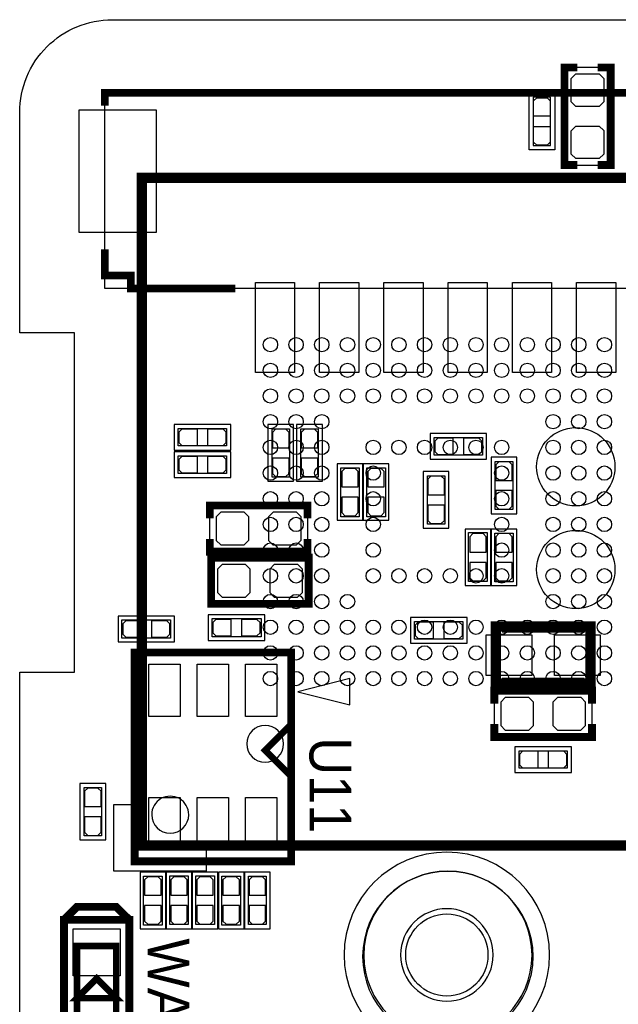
# Model space of a CAD drawing. Extents: x -6.1 to 57.8, y -3.4 to 52.8.
# Tile 6 of 11: x -3.6 to 8.1, y 33.6 to 52.8. Entities that reach past the tile are written whole.
import ezdxf

# ---------------------------------------------------------------- set-up
doc = ezdxf.new("R2010")
doc.units = 0
for name, color, linetype in [('BG_OUTLINE', 254, 'CONTINUOUS'), ('PG_ASSEMBLY_BOTTOM', 12, 'CONTINUOUS'), ('PG_ASSEMBLY_TOP', 120, 'CONTINUOUS'), ('PG_SILKSCREEN_BOTTOM', 12, 'CONTINUOUS'), ('PG_SILKSCREEN_TOP', 9, 'CONTINUOUS'), ('PIN_BOTTOM', 1, 'CONTINUOUS'), ('PIN_TOP', 110, 'CONTINUOUS')]:
    doc.layers.add(name, color=color, linetype=linetype)

msp = doc.modelspace()

# ---------------------------------------------------------------- linework, layer by layer
at = {"layer": 'BG_OUTLINE'}
msp.add_lwpolyline([(53.4924, -1.5748), (-1.8034, -1.5748, -0.414214), (-3.5814, 0.2032), (-3.5814, 3.81), (-3.5814, 40.0558), (-2.5146, 40.0558), (-2.5146, 46.6598), (-3.5814, 46.6598), (-3.5814, 50.9524, -0.414214), (-1.778, 52.7558), (52.0446, 52.7558, -0.414183)], format="xyb", dxfattribs=at)
at = {"layer": 'PG_ASSEMBLY_BOTTOM'}
for points in [[(7.917688, 51.826211), (7.017512, 51.826211), (7.017512, 49.926189), (7.917688, 49.926189), (7.917688, 51.826211)], [(6.748602, 50.374601), (6.748602, 51.244602), (6.408598, 51.244602), (6.408598, 50.304598), (6.748602, 50.304598), (6.748602, 50.394591)], [(-1.203401, 49.680012), (10.296601, 49.680012), (10.296601, 36.679988), (-1.203401, 36.679988), (-1.203401, 49.680012)]]:
    msp.add_lwpolyline(points, dxfattribs=at)
msp.add_lwpolyline([(-0.292811, 37.280012, 1), (-1.013989, 37.279988, 1)], format="xyb", close=True, dxfattribs=at)
msp.add_lwpolyline([(5.630012, 34.549994, 1), (3.829964, 34.549994, 1), (5.630012, 34.549994)], format="xyb", dxfattribs=at)
at = {"layer": 'PG_ASSEMBLY_TOP'}
for points in [[(13.447395, 51.3334), (13.447395, 47.5234), (-1.926615, 47.5234), (-1.926615, 51.3334), (13.447395, 51.3334)], [(0.613385, 47.5234), (-1.926615, 47.5234)], [(0.374599, 44.457798), (-0.495402, 44.457798), (-0.495402, 44.797802), (0.444602, 44.797802), (0.444602, 44.457798), (0.354609, 44.457798)], [(1.668602, 44.722999), (1.668602, 43.852998), (1.328598, 43.852998), (1.328598, 44.793002), (1.668602, 44.793002), (1.668602, 44.703009)], [(2.227402, 44.722999), (2.227402, 43.852998), (1.887398, 43.852998), (1.887398, 44.793002), (2.227402, 44.793002), (2.227402, 44.703009)], [(5.352999, 44.279998), (4.482998, 44.279998), (4.482998, 44.620002), (5.423002, 44.620002), (5.423002, 44.279998), (5.333009, 44.279998)], [(0.374599, 43.924398), (-0.495402, 43.924398), (-0.495402, 44.264402), (0.444602, 44.264402), (0.444602, 43.924398), (0.354609, 43.924398)], [(6.012002, 44.087999), (6.012002, 43.217998), (5.671998, 43.217998), (5.671998, 44.158002), (6.012002, 44.158002), (6.012002, 44.068009)], [(3.02481, 43.971007), (3.02481, 43.080991), (2.66479, 43.080991), (2.66479, 44.031002), (3.02481, 44.031002), (3.02481, 43.960999)], [(3.53281, 43.971007), (3.53281, 43.080991), (3.17279, 43.080991), (3.17279, 44.031002), (3.53281, 44.031002), (3.53281, 43.960999)], [(4.351198, 43.008601), (4.351198, 43.878602), (4.691202, 43.878602), (4.691202, 42.938598), (4.351198, 42.938598), (4.351198, 43.028591)], [(0.116789, 42.399712), (0.116789, 43.299888), (2.016811, 43.299888), (2.016811, 42.399712), (0.116789, 42.399712)], [(5.15399, 41.880993), (5.15399, 42.771009), (5.51401, 42.771009), (5.51401, 41.820998), (5.15399, 41.820998), (5.15399, 41.891001)], [(6.02201, 42.701007), (6.02201, 41.810991), (5.66199, 41.810991), (5.66199, 42.761002), (6.02201, 42.761002), (6.02201, 42.690999)], [(2.042211, 42.283888), (2.042211, 41.383712), (0.142189, 41.383712), (0.142189, 42.283888), (2.042211, 42.283888)], [(-0.707593, 40.71399), (-1.597609, 40.71399), (-1.597609, 41.07401), (-0.647598, 41.07401), (-0.647598, 40.71399), (-0.717601, 40.71399)], [(0.224993, 41.09941), (1.115009, 41.09941), (1.115009, 40.73939), (0.164998, 40.73939), (0.164998, 41.09941), (0.235001, 41.09941)], [(4.172001, 41.038602), (5.042002, 41.038602), (5.042002, 40.698598), (4.101998, 40.698598), (4.101998, 41.038602), (4.191991, 41.038602)], [(7.554011, 39.693088), (7.554011, 38.792912), (5.653989, 38.792912), (5.653989, 39.693088), (7.554011, 39.693088)], [(6.204001, 38.524002), (7.074002, 38.524002), (7.074002, 38.183998), (6.133998, 38.183998), (6.133998, 38.524002), (6.223991, 38.524002)], [(-2.329002, 36.938001), (-2.329002, 37.808002), (-1.988998, 37.808002), (-1.988998, 36.867998), (-2.329002, 36.867998), (-2.329002, 36.957991)], [(-0.81059, 36.020807), (-0.81059, 35.130791), (-1.17061, 35.130791), (-1.17061, 36.080802), (-0.81059, 36.080802), (-0.81059, 36.010799)], [(-0.66261, 35.200793), (-0.66261, 36.090809), (-0.30259, 36.090809), (-0.30259, 35.140798), (-0.66261, 35.140798), (-0.66261, 35.210801)], [(-0.15461, 35.200793), (-0.15461, 36.090809), (0.20541, 36.090809), (0.20541, 35.140798), (-0.15461, 35.140798), (-0.15461, 35.210801)], [(0.71341, 36.020807), (0.71341, 35.130791), (0.35339, 35.130791), (0.35339, 36.080802), (0.71341, 36.080802), (0.71341, 36.010799)], [(0.871398, 35.210801), (0.871398, 36.080802), (1.211402, 36.080802), (1.211402, 35.140798), (0.871398, 35.140798), (0.871398, 35.230791)]]:
    msp.add_lwpolyline(points, dxfattribs=at)
for points, const_width in [([(5.684012, 40.945994), (7.523988, 40.945994), (7.523988, 39.835988), (5.684012, 39.835988), (5.684012, 40.945994)], 0.2), ([(1.7018, 36.3728), (-1.3462, 36.3728), (-1.3462, 40.4368), (1.7018, 40.4368), (1.7018, 36.3728)], 0.127), ([(1.7018, 38.0238), (1.1938, 38.5318), (1.7018, 39.0398)], 0.127), ([(-2.465603, 32.947788), (-2.465603, 34.725788), (-1.703603, 34.725788), (-1.703603, 32.947788), (-2.465603, 32.947788)], 0.127), ([(-2.465603, 33.709788), (-1.703603, 33.709788), (-2.084603, 34.090788), (-2.465603, 33.709788)], 0.127)]:
    msp.add_lwpolyline(points, dxfattribs=dict(at, const_width=const_width))
msp.add_lwpolyline([(6.730009, 34.549994, 1), (2.729967, 34.549994, 1), (6.730009, 34.549994)], format="xyb", dxfattribs=at)
at = {"layer": 'PG_SILKSCREEN_BOTTOM'}
for points, const_width in [([(7.267702, 49.926189), (7.017512, 49.926189), (7.017512, 51.826211), (7.267702, 51.826211)], 0.1524), ([(7.667498, 49.926189), (7.917688, 49.926189), (7.917688, 51.826211), (7.667498, 51.826211)], 0.1524), ([(-1.203401, 49.680012), (10.296601, 49.680012), (10.296601, 36.679988), (-1.203401, 36.679988), (-1.203401, 49.680012)], 0.2)]:
    msp.add_lwpolyline(points, dxfattribs=dict(at, const_width=const_width))
msp.add_lwpolyline([(6.828612, 50.224588), (6.328588, 50.224588), (6.328588, 51.324612), (6.828612, 51.324612), (6.828612, 50.224588)], dxfattribs=at)
msp.add_lwpolyline([(0.046609, 36.679988), (0.046609, 36.179989), (-1.753387, 36.179989), (-1.753387, 37.480011), (-1.153389, 37.480011), (-1.153389, 36.679988)], close=True, dxfattribs=at)
msp.add_lwpolyline([(6.408598, 34.5186, 1), (3.091002, 34.5186, 1)], format="xyb", close=True, dxfattribs=at)
at = {"layer": 'PG_SILKSCREEN_TOP'}
for points, const_width in [([(-1.926615, 51.0794), (-1.926615, 51.3334), (13.447395, 51.3334), (13.447395, 51.0794)], 0.1524), ([(0.613385, 47.5234), (-1.418615, 47.5234), (-1.418615, 47.7774), (-1.926615, 47.7774), (-1.926615, 48.2854)], 0.1524), ([(2.016811, 43.049698), (2.016811, 43.299888), (0.116789, 43.299888), (0.116789, 43.049698)], 0.1524), ([(2.016811, 42.649902), (2.016811, 42.399712), (0.116789, 42.399712), (0.116789, 42.649902)], 0.1524), ([(0.14224, 41.60774), (0.142189, 42.283888), (2.042211, 42.283888), (2.042211, 42.033698)], 0.1524), ([(0.142189, 41.633902), (0.142189, 41.383712), (2.042211, 41.383712), (2.04216, 42.05224)], 0.1524), ([(5.804002, 40.926004), (7.403998, 40.926004)], 0.2), ([(1.7018, 36.3728), (-1.3462, 36.3728), (-1.3462, 40.4368), (1.7018, 40.4368), (1.7018, 36.3728)], 0.1524), ([(5.804002, 39.845996), (7.403998, 39.845996)], 0.2), ([(5.653989, 39.442898), (5.653989, 39.693088), (7.554011, 39.693088), (7.554011, 39.442898)], 0.1524), ([(5.653989, 39.043102), (5.653989, 38.792912), (7.554011, 38.792912), (7.554011, 39.043102)], 0.1524), ([(-2.719603, 35.233788), (-2.465603, 35.487788), (-1.703603, 35.487788), (-1.449603, 35.233788)], 0.1524), ([(-2.719603, 32.439788), (-2.719603, 35.233788), (-1.449603, 35.233788), (-1.449603, 32.439788), (-2.719603, 32.439788)], 0.1524)]:
    msp.add_lwpolyline(points, dxfattribs=dict(at, const_width=const_width))
for points in [[(0.524612, 44.377788), (0.524612, 44.877812), (-0.575412, 44.877812), (-0.575412, 44.377788), (0.524612, 44.377788)], [(1.748612, 44.873012), (1.248588, 44.873012), (1.248588, 43.772988), (1.748612, 43.772988), (1.748612, 44.873012)], [(2.307412, 44.873012), (1.807388, 44.873012), (1.807388, 43.772988), (2.307412, 43.772988), (2.307412, 44.873012)], [(5.503012, 44.199988), (5.503012, 44.700012), (4.402988, 44.700012), (4.402988, 44.199988), (5.503012, 44.199988)], [(0.524612, 43.844388), (0.524612, 44.344412), (-0.575412, 44.344412), (-0.575412, 43.844388), (0.524612, 43.844388)], [(3.094812, 44.111012), (2.594788, 44.111012), (2.594788, 43.010988), (3.094812, 43.010988), (3.094812, 44.111012)], [(3.602812, 44.111012), (3.102788, 44.111012), (3.102788, 43.010988), (3.602812, 43.010988), (3.602812, 44.111012)], [(6.092012, 44.238012), (5.591988, 44.238012), (5.591988, 43.137988), (6.092012, 43.137988), (6.092012, 44.238012)], [(4.271188, 42.858588), (4.771212, 42.858588), (4.771212, 43.958612), (4.271188, 43.958612), (4.271188, 42.858588)], [(5.083988, 41.740988), (5.584012, 41.740988), (5.584012, 42.841012), (5.083988, 42.841012), (5.083988, 41.740988)], [(6.092012, 42.841012), (5.591988, 42.841012), (5.591988, 41.740988), (6.092012, 41.740988), (6.092012, 42.841012)], [(-0.567588, 40.643988), (-0.567588, 41.144012), (-1.667612, 41.144012), (-1.667612, 40.643988), (-0.567588, 40.643988)], [(0.084988, 41.169412), (0.084988, 40.669388), (1.185012, 40.669388), (1.185012, 41.169412), (0.084988, 41.169412)], [(4.021988, 41.118612), (4.021988, 40.618588), (5.122012, 40.618588), (5.122012, 41.118612), (4.021988, 41.118612)], [(6.053988, 38.604012), (6.053988, 38.103988), (7.154012, 38.103988), (7.154012, 38.604012), (6.053988, 38.604012)], [(-2.409012, 36.787988), (-1.908988, 36.787988), (-1.908988, 37.888012), (-2.409012, 37.888012), (-2.409012, 36.787988)], [(-0.740588, 36.160812), (-1.240612, 36.160812), (-1.240612, 35.060788), (-0.740588, 35.060788), (-0.740588, 36.160812)], [(-0.732612, 35.060788), (-0.232588, 35.060788), (-0.232588, 36.160812), (-0.732612, 36.160812), (-0.732612, 35.060788)], [(-0.224612, 35.060788), (0.275412, 35.060788), (0.275412, 36.160812), (-0.224612, 36.160812), (-0.224612, 35.060788)], [(0.783412, 36.160812), (0.283388, 36.160812), (0.283388, 35.060788), (0.783412, 35.060788), (0.783412, 36.160812)], [(0.791388, 35.060788), (1.291412, 35.060788), (1.291412, 36.160812), (0.791388, 36.160812), (0.791388, 35.060788)]]:
    msp.add_lwpolyline(points, dxfattribs=at)
msp.add_lwpolyline([(1.8288, 39.6748), (2.8448, 39.4208), (2.8448, 39.9288)], close=True, dxfattribs=at)
for points in [[(1.552956, 38.6588, 1), (0.834644, 38.6588, 1)], [(6.386678, 34.544, 1), (3.112922, 34.544, 1)]]:
    msp.add_lwpolyline(points, format="xyb", close=True, dxfattribs=at)
at = {"layer": 'PIN_BOTTOM'}
for points in [[(7.2517, 51.7017), (7.5819, 51.7017), (7.696505, 51.7017), (7.7851, 51.613105), (7.7851, 51.1556), (7.6962, 51.0667), (7.582205, 51.0667), (7.5819, 51.067005), (7.239, 51.067005), (7.1501, 51.155905), (7.1501, 51.498805), (7.1501, 51.610489), (7.241311, 51.7017)], [(6.738595, 51.174599), (6.738595, 50.8746), (6.418605, 50.8746), (6.418605, 51.174599), (6.4786, 51.234619), (6.6786, 51.234619)], [(6.418605, 50.374601), (6.418605, 50.6746), (6.738595, 50.6746), (6.738595, 50.374601), (6.6786, 50.314581), (6.4786, 50.314581)], [(7.2517, 50.6857), (7.5819, 50.6857), (7.696505, 50.6857), (7.7851, 50.597105), (7.7851, 50.1396), (7.6962, 50.0507), (7.582205, 50.0507), (7.5819, 50.051005), (7.239, 50.051005), (7.1501, 50.139905), (7.1501, 50.482805), (7.1501, 50.594489), (7.241311, 50.6857)]]:
    msp.add_lwpolyline(points, close=True, dxfattribs=at)
for centre, radius in [((1.296594, 46.430006), 0.1397), ((1.796593, 46.430006), 0.1397), ((2.296592, 46.430006), 0.1397), ((2.796591, 46.430006), 0.1397), ((3.29659, 46.430006), 0.1397), ((3.796589, 46.430006), 0.1397), ((4.296588, 46.430006), 0.1397), ((4.796612, 46.430006), 0.1397), ((5.296611, 46.430006), 0.1397), ((5.79661, 46.430006), 0.1397), ((6.296609, 46.430006), 0.1397), ((6.796608, 46.430006), 0.1397), ((7.296607, 46.430006), 0.1397), ((7.796606, 46.430006), 0.1397), ((1.296594, 45.930007), 0.1397), ((1.796593, 45.930007), 0.1397), ((2.296592, 45.930007), 0.1397), ((2.796591, 45.930007), 0.1397), ((3.29659, 45.930007), 0.1397), ((3.796589, 45.930007), 0.1397), ((4.296588, 45.930007), 0.1397), ((4.796612, 45.930007), 0.1397), ((5.296611, 45.930007), 0.1397), ((5.79661, 45.930007), 0.1397), ((6.296609, 45.930007), 0.1397), ((6.796608, 45.930007), 0.1397), ((7.296607, 45.930007), 0.1397), ((7.796606, 45.930007), 0.1397), ((1.296594, 45.430008), 0.1397), ((1.796593, 45.430008), 0.1397), ((2.296592, 45.430008), 0.1397), ((2.796591, 45.430008), 0.1397), ((3.29659, 45.430008), 0.1397), ((3.796589, 45.430008), 0.1397), ((4.296588, 45.430008), 0.1397), ((4.796612, 45.430008), 0.1397), ((5.296611, 45.430008), 0.1397), ((5.79661, 45.430008), 0.1397), ((6.296609, 45.430008), 0.1397), ((6.796608, 45.430008), 0.1397), ((7.296607, 45.430008), 0.1397), ((7.796606, 45.430008), 0.1397), ((1.296594, 44.930009), 0.1397), ((1.796593, 44.930009), 0.1397), ((2.296592, 44.930009), 0.1397), ((6.796608, 44.930009), 0.1397), ((7.296607, 44.930009), 0.1397), ((7.796606, 44.930009), 0.1397), ((1.296594, 44.43001), 0.1397), ((1.796593, 44.43001), 0.1397), ((2.296592, 44.43001), 0.1397), ((3.29659, 44.43001), 0.1397), ((3.796589, 44.43001), 0.1397), ((4.296588, 44.43001), 0.1397), ((4.796612, 44.43001), 0.1397), ((5.296611, 44.43001), 0.1397), ((5.79661, 44.43001), 0.1397), ((6.796608, 44.43001), 0.1397), ((7.296607, 44.43001), 0.1397), ((7.796606, 44.43001), 0.1397), ((1.296594, 43.930011), 0.1397), ((1.796593, 43.930011), 0.1397), ((2.296592, 43.930011), 0.1397), ((3.29659, 43.930011), 0.1397), ((5.79661, 43.930011), 0.1397), ((6.796608, 43.930011), 0.1397), ((7.296607, 43.930011), 0.1397), ((7.796606, 43.930011), 0.1397), ((1.296594, 43.430012), 0.1397), ((1.796593, 43.430012), 0.1397), ((2.296592, 43.430012), 0.1397), ((3.29659, 43.430012), 0.1397), ((5.79661, 43.430012), 0.1397), ((6.796608, 43.430012), 0.1397), ((7.296607, 43.430012), 0.1397), ((7.796606, 43.430012), 0.1397), ((1.296594, 42.929988), 0.1397), ((1.796593, 42.929988), 0.1397), ((2.296592, 42.929988), 0.1397), ((3.29659, 42.929988), 0.1397), ((5.79661, 42.929988), 0.1397), ((6.796608, 42.929988), 0.1397), ((7.296607, 42.929988), 0.1397), ((7.796606, 42.929988), 0.1397), ((1.296594, 42.429989), 0.1397), ((1.796593, 42.429989), 0.1397), ((2.296592, 42.429989), 0.1397), ((3.29659, 42.429989), 0.1397), ((5.79661, 42.429989), 0.1397), ((6.796608, 42.429989), 0.1397), ((7.296607, 42.429989), 0.1397), ((7.796606, 42.429989), 0.1397), ((1.296594, 41.92999), 0.1397), ((1.796593, 41.92999), 0.1397), ((2.296592, 41.92999), 0.1397), ((3.29659, 41.92999), 0.1397), ((3.796589, 41.92999), 0.1397), ((4.296588, 41.92999), 0.1397), ((4.796612, 41.92999), 0.1397), ((5.296611, 41.92999), 0.1397), ((5.79661, 41.92999), 0.1397), ((6.796608, 41.92999), 0.1397), ((7.296607, 41.92999), 0.1397), ((7.796606, 41.92999), 0.1397), ((1.296594, 41.429991), 0.1397), ((1.796593, 41.429991), 0.1397), ((2.296592, 41.429991), 0.1397), ((2.796591, 41.429991), 0.1397), ((6.796608, 41.429991), 0.1397), ((7.296607, 41.429991), 0.1397), ((7.796606, 41.429991), 0.1397), ((1.296594, 40.929992), 0.1397), ((1.796593, 40.929992), 0.1397), ((2.296592, 40.929992), 0.1397), ((2.796591, 40.929992), 0.1397), ((3.29659, 40.929992), 0.1397), ((3.796589, 40.929992), 0.1397), ((4.296588, 40.929992), 0.1397), ((4.796612, 40.929992), 0.1397), ((5.296611, 40.929992), 0.1397), ((5.79661, 40.929992), 0.1397), ((6.296609, 40.929992), 0.1397), ((6.796608, 40.929992), 0.1397), ((7.296607, 40.929992), 0.1397), ((7.796606, 40.929992), 0.1397), ((1.296594, 40.429993), 0.1397), ((1.796593, 40.429993), 0.1397), ((2.296592, 40.429993), 0.1397), ((2.796591, 40.429993), 0.1397), ((3.29659, 40.429993), 0.1397), ((3.796589, 40.429993), 0.1397), ((4.296588, 40.429993), 0.1397), ((4.796612, 40.429993), 0.1397), ((5.296611, 40.429993), 0.1397), ((5.79661, 40.429993), 0.1397), ((6.296609, 40.429993), 0.1397), ((6.796608, 40.429993), 0.1397), ((7.296607, 40.429993), 0.1397), ((7.796606, 40.429993), 0.1397), ((1.296594, 39.929994), 0.1397), ((1.796593, 39.929994), 0.1397), ((2.296592, 39.929994), 0.1397), ((2.796591, 39.929994), 0.1397), ((3.29659, 39.929994), 0.1397), ((3.796589, 39.929994), 0.1397), ((4.296588, 39.929994), 0.1397), ((4.796612, 39.929994), 0.1397), ((5.296611, 39.929994), 0.1397), ((5.79661, 39.929994), 0.1397), ((6.296609, 39.929994), 0.1397), ((6.796608, 39.929994), 0.1397), ((7.296607, 39.929994), 0.1397), ((7.796606, 39.929994), 0.1397), ((4.729988, 34.549994), 0.799998)]:
    msp.add_circle(centre, radius, dxfattribs=at)
at = {"layer": 'PIN_TOP'}
for points in [[(-0.923315, 51.0032), (-0.923315, 48.6156), (-2.421915, 48.6156), (-2.421915, 51.0032)], [(1.766392, 47.6377), (1.766392, 45.8851), (1.004392, 45.8851), (1.004392, 47.6377)], [(3.016402, 47.6377), (3.016402, 45.8851), (2.254402, 45.8851), (2.254402, 47.6377)], [(4.266387, 47.6377), (4.266387, 45.8851), (3.504387, 45.8851), (3.504387, 47.6377)], [(5.516397, 47.6377), (5.516397, 45.8851), (4.754397, 45.8851), (4.754397, 47.6377)], [(6.766382, 47.6377), (6.766382, 45.8851), (6.004382, 45.8851), (6.004382, 47.6377)], [(8.016392, 47.6377), (8.016392, 45.8851), (7.254392, 45.8851), (7.254392, 47.6377)], [(-0.425399, 44.467805), (-0.1254, 44.467805), (-0.1254, 44.787795), (-0.425399, 44.787795), (-0.485419, 44.7278), (-0.485419, 44.5278)], [(0.374599, 44.787795), (0.0746, 44.787795), (0.0746, 44.467805), (0.374599, 44.467805), (0.434619, 44.5278), (0.434619, 44.7278)], [(1.338605, 44.722999), (1.338605, 44.423), (1.658595, 44.423), (1.658595, 44.722999), (1.5986, 44.783019), (1.3986, 44.783019)], [(1.897405, 44.722999), (1.897405, 44.423), (2.217395, 44.423), (2.217395, 44.722999), (2.1574, 44.783019), (1.9574, 44.783019)], [(4.553001, 44.290005), (4.853, 44.290005), (4.853, 44.609995), (4.553001, 44.609995), (4.492981, 44.55), (4.492981, 44.35)], [(5.352999, 44.609995), (5.053, 44.609995), (5.053, 44.290005), (5.352999, 44.290005), (5.413019, 44.35), (5.413019, 44.55)], [(-0.425399, 43.934405), (-0.1254, 43.934405), (-0.1254, 44.254395), (-0.425399, 44.254395), (-0.485419, 44.1944), (-0.485419, 43.9944)], [(0.374599, 44.254395), (0.0746, 44.254395), (0.0746, 43.934405), (0.374599, 43.934405), (0.434619, 43.9944), (0.434619, 44.1944)], [(1.658595, 43.923001), (1.658595, 44.223), (1.338605, 44.223), (1.338605, 43.923001), (1.3986, 43.862981), (1.5986, 43.862981)], [(2.217395, 43.923001), (2.217395, 44.223), (1.897405, 44.223), (1.897405, 43.923001), (1.9574, 43.862981), (2.1574, 43.862981)], [(5.682005, 44.087999), (5.682005, 43.788), (6.001995, 43.788), (6.001995, 44.087999), (5.942, 44.148019), (5.742, 44.148019)], [(2.684805, 43.960999), (2.684805, 43.661), (3.004795, 43.661), (3.004795, 43.960999), (2.9448, 44.021019), (2.7448, 44.021019)], [(3.192805, 43.960999), (3.192805, 43.661), (3.512795, 43.661), (3.512795, 43.960999), (3.4528, 44.021019), (3.2528, 44.021019)], [(4.361205, 43.808599), (4.361205, 43.5086), (4.681195, 43.5086), (4.681195, 43.808599), (4.6212, 43.868619), (4.4212, 43.868619)], [(6.001995, 43.288001), (6.001995, 43.588), (5.682005, 43.588), (5.682005, 43.288001), (5.742, 43.227981), (5.942, 43.227981)], [(3.004795, 43.161001), (3.004795, 43.461), (2.684805, 43.461), (2.684805, 43.161001), (2.7448, 43.100981), (2.9448, 43.100981)], [(3.512795, 43.161001), (3.512795, 43.461), (3.192805, 43.461), (3.192805, 43.161001), (3.2528, 43.100981), (3.4528, 43.100981)], [(0.2413, 43.0657), (0.2413, 42.7355), (0.2413, 42.620895), (0.329895, 42.5323), (0.7874, 42.5323), (0.8763, 42.6212), (0.8763, 42.735195), (0.875995, 42.7355), (0.875995, 43.0784), (0.787095, 43.1673), (0.444195, 43.1673), (0.332511, 43.1673), (0.2413, 43.076089)], [(1.2573, 43.0657), (1.2573, 42.7355), (1.2573, 42.620895), (1.345895, 42.5323), (1.8034, 42.5323), (1.8923, 42.6212), (1.8923, 42.735195), (1.891995, 42.7355), (1.891995, 43.0784), (1.803095, 43.1673), (1.460195, 43.1673), (1.348511, 43.1673), (1.2573, 43.076089)], [(4.681195, 43.008601), (4.681195, 43.3086), (4.361205, 43.3086), (4.361205, 43.008601), (4.4212, 42.948581), (4.6212, 42.948581)], [(5.174005, 42.690999), (5.174005, 42.391), (5.493995, 42.391), (5.493995, 42.690999), (5.434, 42.751019), (5.234, 42.751019)], [(5.682005, 42.690999), (5.682005, 42.391), (6.001995, 42.391), (6.001995, 42.690999), (5.942, 42.751019), (5.742, 42.751019)], [(5.493995, 41.891001), (5.493995, 42.191), (5.174005, 42.191), (5.174005, 41.891001), (5.234, 41.830981), (5.434, 41.830981)], [(6.001995, 41.891001), (6.001995, 42.191), (5.682005, 42.191), (5.682005, 41.891001), (5.742, 41.830981), (5.942, 41.830981)], [(0.9017, 41.6179), (0.9017, 41.9481), (0.9017, 42.062705), (0.813105, 42.1513), (0.3556, 42.1513), (0.2667, 42.0624), (0.2667, 41.948405), (0.267005, 41.9481), (0.267005, 41.6052), (0.355905, 41.5163), (0.698805, 41.5163), (0.810489, 41.5163), (0.9017, 41.607511)], [(1.9177, 41.6179), (1.9177, 41.9481), (1.9177, 42.062705), (1.829105, 42.1513), (1.3716, 42.1513), (1.2827, 42.0624), (1.2827, 41.948405), (1.283005, 41.9481), (1.283005, 41.6052), (1.371905, 41.5163), (1.714805, 41.5163), (1.826489, 41.5163), (1.9177, 41.607511)], [(-1.517599, 40.734005), (-1.2176, 40.734005), (-1.2176, 41.053995), (-1.517599, 41.053995), (-1.577619, 40.994), (-1.577619, 40.794)], [(-0.717601, 41.053995), (-1.0176, 41.053995), (-1.0176, 40.734005), (-0.717601, 40.734005), (-0.657581, 40.794), (-0.657581, 40.994)], [(0.235001, 40.759405), (0.535, 40.759405), (0.535, 41.079395), (0.235001, 41.079395), (0.174981, 41.0194), (0.174981, 40.8194)], [(1.034999, 41.079395), (0.735, 41.079395), (0.735, 40.759405), (1.034999, 40.759405), (1.095019, 40.8194), (1.095019, 41.0194)], [(4.172001, 40.708605), (4.472, 40.708605), (4.472, 41.028595), (4.172001, 41.028595), (4.111981, 40.9686), (4.111981, 40.7686)], [(4.971999, 41.028595), (4.672, 41.028595), (4.672, 40.708605), (4.971999, 40.708605), (5.032019, 40.7686), (5.032019, 40.9686)], [(6.3865, 39.9923), (5.4975, 39.9923), (5.4975, 40.7797), (6.3865, 40.7797)], [(6.8215, 40.7797), (7.7105, 40.7797), (7.7105, 39.9923), (6.8215, 39.9923)], [(-0.4572, 40.2082), (-0.4572, 39.1922), (-1.0668, 39.1922), (-1.0668, 40.2082)], [(0.4826, 40.2082), (0.4826, 39.1922), (-0.127, 39.1922), (-0.127, 40.2082)], [(1.4224, 40.2082), (1.4224, 39.1922), (0.8128, 39.1922), (0.8128, 40.2082)], [(6.4135, 39.0271), (6.4135, 39.3573), (6.4135, 39.471905), (6.324905, 39.5605), (5.8674, 39.5605), (5.7785, 39.4716), (5.7785, 39.357605), (5.778805, 39.3573), (5.778805, 39.0144), (5.867705, 38.9255), (6.210605, 38.9255), (6.322289, 38.9255), (6.4135, 39.016711)], [(7.4295, 39.0271), (7.4295, 39.3573), (7.4295, 39.471905), (7.340905, 39.5605), (6.8834, 39.5605), (6.7945, 39.4716), (6.7945, 39.357605), (6.794805, 39.3573), (6.794805, 39.0144), (6.883705, 38.9255), (7.226605, 38.9255), (7.338289, 38.9255), (7.4295, 39.016711)], [(6.204001, 38.194005), (6.504, 38.194005), (6.504, 38.513995), (6.204001, 38.513995), (6.143981, 38.454), (6.143981, 38.254)], [(7.003999, 38.513995), (6.704, 38.513995), (6.704, 38.194005), (7.003999, 38.194005), (7.064019, 38.254), (7.064019, 38.454)], [(-2.318995, 37.737999), (-2.318995, 37.438), (-1.999005, 37.438), (-1.999005, 37.737999), (-2.059, 37.798019), (-2.259, 37.798019)], [(-0.4572, 37.6174), (-0.4572, 36.6014), (-1.0668, 36.6014), (-1.0668, 37.6174)], [(0.4826, 37.6174), (0.4826, 36.6014), (-0.127, 36.6014), (-0.127, 37.6174)], [(1.4224, 37.6174), (1.4224, 36.6014), (0.8128, 36.6014), (0.8128, 37.6174)], [(-1.999005, 36.938001), (-1.999005, 37.238), (-2.318995, 37.238), (-2.318995, 36.938001), (-2.259, 36.877981), (-2.059, 36.877981)], [(-1.150595, 36.010799), (-1.150595, 35.7108), (-0.830605, 35.7108), (-0.830605, 36.010799), (-0.8906, 36.070819), (-1.0906, 36.070819)], [(-0.642595, 36.010799), (-0.642595, 35.7108), (-0.322605, 35.7108), (-0.322605, 36.010799), (-0.3826, 36.070819), (-0.5826, 36.070819)], [(-0.134595, 36.010799), (-0.134595, 35.7108), (0.185395, 35.7108), (0.185395, 36.010799), (0.1254, 36.070819), (-0.0746, 36.070819)], [(0.373405, 36.010799), (0.373405, 35.7108), (0.693395, 35.7108), (0.693395, 36.010799), (0.6334, 36.070819), (0.4334, 36.070819)], [(0.881405, 36.010799), (0.881405, 35.7108), (1.201395, 35.7108), (1.201395, 36.010799), (1.1414, 36.070819), (0.9414, 36.070819)], [(-0.830605, 35.210801), (-0.830605, 35.5108), (-1.150595, 35.5108), (-1.150595, 35.210801), (-1.0906, 35.150781), (-0.8906, 35.150781)], [(-0.322605, 35.210801), (-0.322605, 35.5108), (-0.642595, 35.5108), (-0.642595, 35.210801), (-0.5826, 35.150781), (-0.3826, 35.150781)], [(0.185395, 35.210801), (0.185395, 35.5108), (-0.134595, 35.5108), (-0.134595, 35.210801), (-0.0746, 35.150781), (0.1254, 35.150781)], [(0.693395, 35.210801), (0.693395, 35.5108), (0.373405, 35.5108), (0.373405, 35.210801), (0.4334, 35.150781), (0.6334, 35.150781)], [(1.201395, 35.210801), (1.201395, 35.5108), (0.881405, 35.5108), (0.881405, 35.210801), (0.9414, 35.150781), (1.1414, 35.150781)], [(-1.627403, 34.141588), (-2.541803, 34.141588), (-2.541803, 35.055988), (-1.627403, 35.055988)]]:
    msp.add_lwpolyline(points, close=True, dxfattribs=at)
for centre, radius in [((7.239, 44.052998), 0.762), ((7.239, 42.053002), 0.762), ((4.729988, 34.549994), 0.799998)]:
    msp.add_circle(centre, radius, dxfattribs=at)

# ---------------------------------------------------------------- texts
at = {"layer": 'PG_SILKSCREEN_TOP', "width": 0.9375}
for s, p in [('U11', (2.0574, 38.7858)), ('WAN', (-1.0922, 34.8742))]:
    msp.add_text(s, height=0.8128, rotation=270, dxfattribs=at).set_placement(p)

doc.saveas('drawing.dxf')
